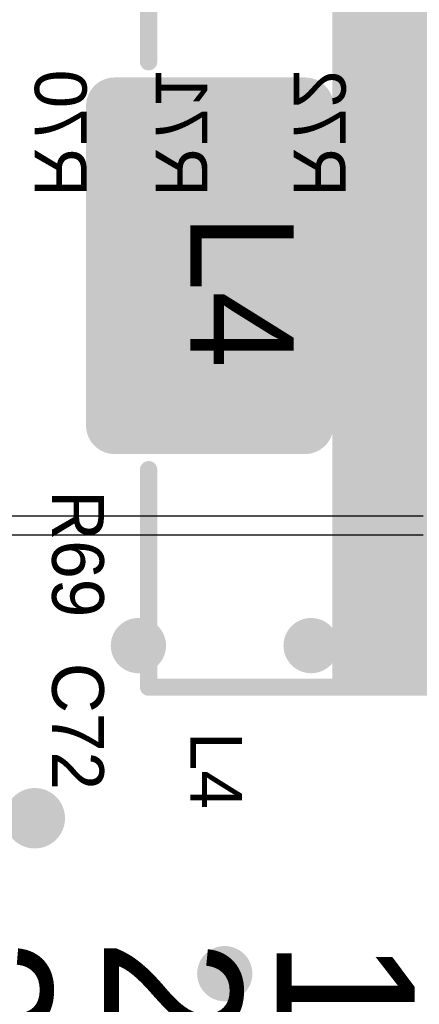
# Model space of a CAD drawing. Header units: millimetres. Extents: x 1.4 to 10.4, y 0 to 10.9.
# Tile 55 of 177: x 4.881 to 5.113, y 4.057 to 4.628. Entities that reach past the tile are written whole.
import ezdxf

# ---------------------------------------------------------------- set-up
doc = ezdxf.new("R2010")
doc.units = ezdxf.units.MM
doc.header["$MEASUREMENT"] = 0
for name, color, linetype in [('BottomLayer', 5, 'Continuous'), ('BottomOverlay', 54, 'Continuous'), ('DrillDrawing', 1, 'Continuous'), ('DrillGuide', 244, 'Continuous'), ('InternalPlane2', 16, 'Continuous'), ('Mechanical31', 56, 'Continuous'), ('MultiLayer', 9, 'Continuous'), ('TopLayer', 1, 'Continuous'), ('TopOverlay', 2, 'Continuous'), ('TopPaste', 8, 'Continuous'), ('TopSolder', 216, 'Continuous')]:
    doc.layers.add(name, color=color, linetype=linetype)

msp = doc.modelspace()

# ---------------------------------------------------------------- linework, layer by layer
at = {"layer": 'BottomLayer'}
for points, const_width in [([(4.944, 4.265, 1), (4.956, 4.265, 1)], 0.012), ([(5.044, 4.265, 1), (5.056, 4.265, 1)], 0.012), ([(4.8825, 4.165, 1), (4.8975, 4.165, 1)], 0.015), ([(4.994, 4.075, 1), (5.006, 4.075, 1)], 0.012)]:
    msp.add_lwpolyline(points, format="xyb", close=True, dxfattribs=dict(at, const_width=const_width))
at = {"layer": 'DrillDrawing'}
for points, const_width in [([(4.947, 4.265, 1), (4.953, 4.265, 1)], 0.006), ([(5.047, 4.265, 1), (5.053, 4.265, 1)], 0.006), ([(4.88625, 4.165, 1), (4.89375, 4.165, 1)], 0.0075), ([(4.997, 4.075, 1), (5.003, 4.075, 1)], 0.006)]:
    msp.add_lwpolyline(points, format="xyb", close=True, dxfattribs=dict(at, const_width=const_width))
at = {"layer": 'DrillGuide'}
for points, const_width in [([(4.947, 4.265, 1), (4.953, 4.265, 1)], 0.006), ([(5.047, 4.265, 1), (5.053, 4.265, 1)], 0.006), ([(4.88625, 4.165, 1), (4.89375, 4.165, 1)], 0.0075), ([(4.997, 4.075, 1), (5.003, 4.075, 1)], 0.006)]:
    msp.add_lwpolyline(points, format="xyb", close=True, dxfattribs=dict(at, const_width=const_width))
at = {"layer": 'InternalPlane2'}
for points, const_width in [([(4.942, 4.265, 1), (4.958, 4.265, 1)], 0.016), ([(5.042, 4.265, 1), (5.058, 4.265, 1)], 0.016), ([(4.88125, 4.165, 1), (4.89875, 4.165, 1)], 0.0175), ([(4.992, 4.075, 1), (5.008, 4.075, 1)], 0.016)]:
    msp.add_lwpolyline(points, format="xyb", close=True, dxfattribs=dict(at, const_width=const_width))
at = {"layer": 'MultiLayer'}
for points, const_width in [([(4.944, 4.265, 1), (4.956, 4.265, 1)], 0.012), ([(5.044, 4.265, 1), (5.056, 4.265, 1)], 0.012), ([(4.8825, 4.165, 1), (4.8975, 4.165, 1)], 0.015), ([(4.994, 4.075, 1), (5.006, 4.075, 1)], 0.012)]:
    msp.add_lwpolyline(points, format="xyb", close=True, dxfattribs=dict(at, const_width=const_width))
at = {"layer": 'TopLayer'}
for p, q in [((5.115, 4.34), (4.81, 4.34)), ((4.87083, 4.32918), (5.115, 4.32918))]:
    msp.add_line(p, q, dxfattribs=at)
for points, const_width in [([(4.92933, 4.57752, 1), (4.94311, 4.57752, 1)], 0.01378), ([(5.03957, 4.57752, 1), (5.05335, 4.57752, 1)], 0.01378), ([(4.92933, 4.39248, 1), (4.94311, 4.39248, 1)], 0.01378), ([(5.03957, 4.39248, 1), (5.05335, 4.39248, 1)], 0.01378), ([(4.944, 4.265, 1), (4.956, 4.265, 1)], 0.012), ([(5.044, 4.265, 1), (5.056, 4.265, 1)], 0.012), ([(4.8825, 4.165, 1), (4.8975, 4.165, 1)], 0.015), ([(4.994, 4.075, 1), (5.006, 4.075, 1)], 0.012)]:
    msp.add_lwpolyline(points, format="xyb", close=True, dxfattribs=dict(at, const_width=const_width))
for points in [[(5.04646, 4.3787), (5.04646, 4.5913), (4.93622, 4.3787), (4.93622, 4.5913)], [(5.06024, 4.39248), (5.06024, 4.57752), (4.92244, 4.39248), (4.92244, 4.57752)]]:
    msp.add_solid(points, dxfattribs=at)
at = {"layer": 'TopOverlay', "const_width": 0.01}
for points in [[(4.95591, 4.60311), (4.95591, 4.72909)], [(4.95591, 4.24091), (4.95591, 4.36689)], [(4.95591, 4.24091), (4.97559, 4.24091)], [(4.97559, 4.24091), (5.44409, 4.24091)]]:
    msp.add_lwpolyline(points, dxfattribs=at)
at = {"layer": 'TopOverlay', "const_width": 0.005}
for points in [[(4.95341, 4.60311, 1), (4.95841, 4.60311, 1)], [(4.95341, 4.36689, 1), (4.95841, 4.36689, 1)], [(4.95341, 4.24091, 1), (4.95841, 4.24091, 1)], [(4.95341, 4.24091, 1), (4.95841, 4.24091, 1)], [(4.97309, 4.24091, 1), (4.97809, 4.24091, 1)], [(4.97309, 4.24091, 1), (4.97809, 4.24091, 1)]]:
    msp.add_lwpolyline(points, format="xyb", close=True, dxfattribs=at)
at = {"layer": 'TopOverlay'}
msp.add_solid([(5.3378, 4.24091), (5.3378, 4.7291), (5.06221, 4.24091), (5.06221, 4.7291)], dxfattribs=at)
at = {"layer": 'TopPaste', "const_width": 0.00984}
for points in [[(4.9313, 4.57752, 1), (4.94114, 4.57752, 1)], [(5.04154, 4.57752, 1), (5.05138, 4.57752, 1)], [(4.9313, 4.39248, 1), (4.94114, 4.39248, 1)], [(5.04154, 4.39248, 1), (5.05138, 4.39248, 1)]]:
    msp.add_lwpolyline(points, format="xyb", close=True, dxfattribs=at)
at = {"layer": 'TopPaste'}
for points in [[(5.04646, 4.38264), (5.04646, 4.58736), (4.93622, 4.38264), (4.93622, 4.58736)], [(5.0563, 4.39248), (5.0563, 4.57752), (4.92638, 4.39248), (4.92638, 4.57752)]]:
    msp.add_solid(points, dxfattribs=at)
at = {"layer": 'TopSolder', "const_width": 0.01654}
for points in [[(4.92795, 4.57752, 1), (4.94449, 4.57752, 1)], [(5.03819, 4.57752, 1), (5.05472, 4.57752, 1)], [(4.92795, 4.39248, 1), (4.94449, 4.39248, 1)], [(5.03819, 4.39248, 1), (5.05472, 4.39248, 1)]]:
    msp.add_lwpolyline(points, format="xyb", close=True, dxfattribs=at)
at = {"layer": 'TopSolder'}
for points in [[(5.04646, 4.37594), (5.04646, 4.59406), (4.93622, 4.37594), (4.93622, 4.59406)], [(5.06299, 4.39248), (5.06299, 4.57752), (4.91969, 4.39248), (4.91969, 4.57752)]]:
    msp.add_solid(points, dxfattribs=at)

# ---------------------------------------------------------------- texts
at = {"layer": 'BottomOverlay', "text_generation_flag": 2}
for s, p in [('R70', (4.89, 4.525)), ('R71', (4.96, 4.525)), ('R72', (5.04, 4.525))]:
    msp.add_text(s, height=0.03, rotation=270, dxfattribs=at).set_placement(p)
at = {"layer": 'Mechanical31'}
msp.add_text('L4', height=0.06, rotation=270, dxfattribs=at).set_placement((4.98, 4.515))
at = {"layer": 'TopOverlay'}
for s, height, p in [('R69', 0.03, (4.9, 4.355)), ('C72', 0.03, (4.9, 4.255)), ('L4', 0.03, (4.98, 4.215)), ('3V3', 0.08, (4.82, 4.095)), ('2V5', 0.08, (4.93, 4.095)), ('1V8', 0.08, (5.03, 4.095))]:
    msp.add_text(s, height=height, rotation=270, dxfattribs=at).set_placement(p)

doc.saveas('drawing.dxf')
